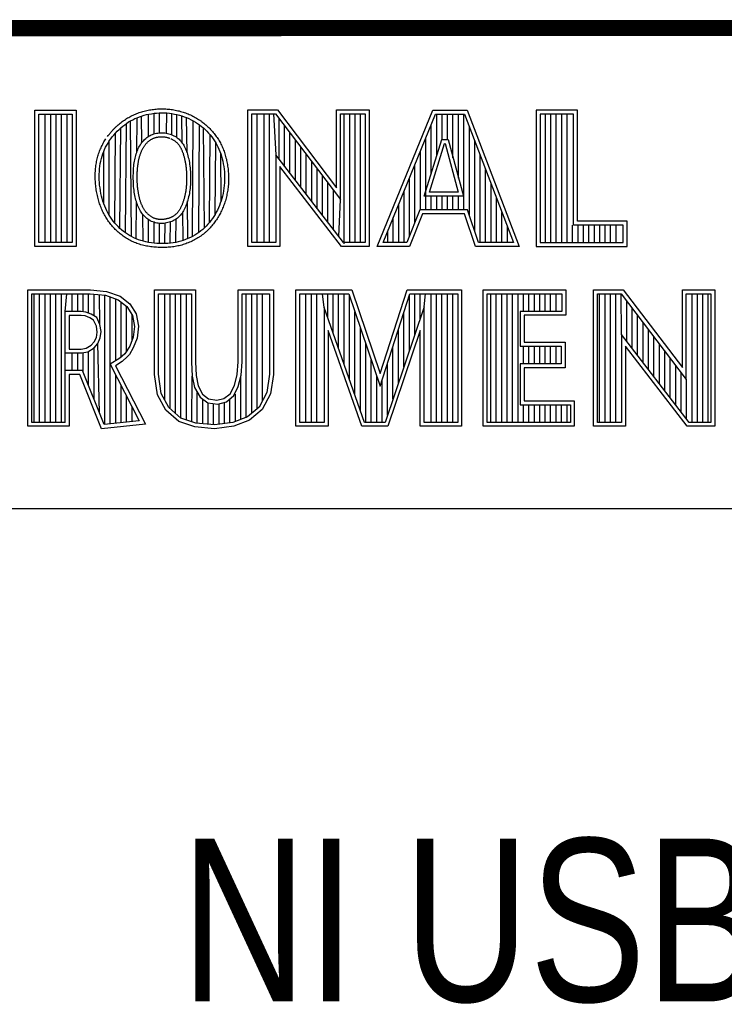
# Model space of a CAD drawing. Header units: inches. Extents: x 0 to 22, y 0 to 17.
# Tile 6 of 9: x 17.587 to 18.452, y 1.761 to 2.97. Entities that reach past the tile are written whole.
import ezdxf

# ---------------------------------------------------------------- set-up
doc = ezdxf.new("R2010")
doc.units = ezdxf.units.IN
doc.header["$LTSCALE"] = 1.21
doc.header["$MEASUREMENT"] = 0
doc.layers.get('0').update_dxf_attribs({"linetype": 'CONTINUOUS'})
doc.styles.get("Standard").update_dxf_attribs({"font": 'txt', "width": 0.8})

msp = doc.modelspace()

# ---------------------------------------------------------------- linework, layer by layer
at = {"color": 2, "linetype": 'CONTINUOUS'}
for p, q in [((16.3737, 2.9596), (21.5037, 2.9596)), ((16.375, 2.96), (21.5, 2.96)), ((17.6059, 2.8591), (17.6565, 2.8591)), ((17.6059, 2.6915), (17.6059, 2.8591)), ((17.6108, 2.8542), (17.6516, 2.8542)), ((17.6108, 2.6964), (17.6108, 2.8542)), ((17.6187, 2.6964), (17.6187, 2.8542)), ((17.6254, 2.6964), (17.6254, 2.8542)), ((17.632, 2.6964), (17.632, 2.8542)), ((17.6387, 2.6964), (17.6387, 2.8542)), ((17.6454, 2.6964), (17.6454, 2.8542)), ((17.6516, 2.8542), (17.6516, 2.6964)), ((17.6565, 2.8591), (17.6565, 2.6915)), ((17.7399, 2.8526), (17.7429, 2.8534)), ((17.7429, 2.8534), (17.7459, 2.8541)), ((17.7455, 2.8267), (17.7455, 2.854)), ((17.7459, 2.8541), (17.749, 2.8546)), ((17.749, 2.8546), (17.7522, 2.8551)), ((17.7522, 2.8551), (17.7553, 2.8554)), ((17.7522, 2.8298), (17.7522, 2.8551)), ((17.7553, 2.8554), (17.7585, 2.8556)), ((17.7585, 2.8556), (17.7616, 2.8557)), ((17.7589, 2.8311), (17.7589, 2.8556)), ((17.7616, 2.8557), (17.7648, 2.8556)), ((17.7648, 2.8556), (17.768, 2.8555)), ((17.7676, 2.8306), (17.768, 2.8555)), ((17.768, 2.8555), (17.7711, 2.8552)), ((17.7711, 2.8552), (17.7742, 2.8548)), ((17.7739, 2.8287), (17.7742, 2.8548)), ((17.7742, 2.8548), (17.7773, 2.8542)), ((17.7773, 2.8542), (17.7804, 2.8536)), ((17.7801, 2.8254), (17.7804, 2.8536)), ((17.7804, 2.8536), (17.7834, 2.8528)), ((17.8673, 2.8592), (17.9039, 2.8592)), ((17.8673, 2.6915), (17.8673, 2.8592)), ((17.8721, 2.8543), (17.9015, 2.8543)), ((17.8721, 2.6963), (17.8721, 2.8543)), ((17.879, 2.6963), (17.879, 2.8543)), ((17.8874, 2.6963), (17.8874, 2.8543)), ((17.8941, 2.6963), (17.8941, 2.8543)), ((17.8991, 2.8543), (17.9019, 2.8042)), ((17.9015, 2.8543), (17.9813, 2.7492)), ((17.9039, 2.8592), (17.9764, 2.7636)), ((17.9764, 2.8592), (18.0162, 2.8592)), ((17.9764, 2.7636), (17.9764, 2.8592)), ((17.9813, 2.8543), (18.0114, 2.8543)), ((17.9813, 2.7492), (17.9813, 2.8543)), ((17.9858, 2.695), (17.9858, 2.8543)), ((17.9925, 2.6963), (17.9925, 2.8543)), ((17.9992, 2.6963), (17.9992, 2.8543)), ((18.0059, 2.6963), (18.0059, 2.8543)), ((18.0114, 2.8543), (18.0114, 2.6963)), ((18.0162, 2.8592), (18.0162, 2.6915)), ((18.0262, 2.6915), (18.0946, 2.8591)), ((18.0334, 2.6964), (18.0979, 2.8542)), ((18.0946, 2.8591), (18.1369, 2.8591)), ((18.0979, 2.8542), (18.1336, 2.8542)), ((18.0993, 2.803), (18.0993, 2.8542)), ((18.106, 2.8228), (18.106, 2.8542)), ((18.1127, 2.8228), (18.1127, 2.8542)), ((18.1193, 2.8002), (18.1193, 2.8542)), ((18.126, 2.7756), (18.126, 2.8542)), ((18.1327, 2.7364), (18.1327, 2.8542)), ((18.1336, 2.8542), (18.1935, 2.6964)), ((18.1369, 2.8591), (18.2005, 2.6915)), ((18.272, 2.8591), (18.2214, 2.8591)), ((18.2214, 2.8591), (18.2214, 2.6915)), ((18.2671, 2.8542), (18.2262, 2.8542)), ((18.2262, 2.8542), (18.2262, 2.6964)), ((18.2328, 2.6964), (18.2328, 2.8542)), ((18.2395, 2.6964), (18.2395, 2.8542)), ((18.2462, 2.6964), (18.2462, 2.8542)), ((18.2529, 2.6964), (18.2529, 2.8542)), ((18.2595, 2.6964), (18.2595, 2.8542)), ((18.2671, 2.7179), (18.2671, 2.8542)), ((18.272, 2.7227), (18.272, 2.8591)), ((17.7138, 2.8392), (17.7162, 2.841)), ((17.7162, 2.841), (17.7186, 2.8427)), ((17.717, 2.7082), (17.7186, 2.8427)), ((17.7186, 2.8427), (17.721, 2.8444)), ((17.721, 2.8444), (17.7235, 2.8459)), ((17.7235, 2.8459), (17.7261, 2.8472)), ((17.7246, 2.7036), (17.7235, 2.8459)), ((17.7261, 2.8472), (17.7287, 2.8485)), ((17.7287, 2.8485), (17.7314, 2.8497)), ((17.731, 2.807), (17.7314, 2.8497)), ((17.7314, 2.8497), (17.7342, 2.8508)), ((17.7342, 2.8508), (17.737, 2.8517)), ((17.737, 2.8517), (17.7399, 2.8526)), ((17.7374, 2.8193), (17.737, 2.8517)), ((17.7834, 2.8528), (17.7864, 2.8519)), ((17.7864, 2.8519), (17.7893, 2.8509)), ((17.7867, 2.8189), (17.7864, 2.8519)), ((17.7893, 2.8509), (17.7922, 2.8498)), ((17.7922, 2.8498), (17.795, 2.8486)), ((17.7927, 2.8065), (17.7922, 2.8498)), ((17.795, 2.8486), (17.7977, 2.8472)), ((17.7977, 2.8472), (17.8004, 2.8458)), ((17.7995, 2.7039), (17.8004, 2.8458)), ((17.8004, 2.8458), (17.8031, 2.8443)), ((17.8031, 2.8443), (17.8056, 2.8426)), ((17.8056, 2.8426), (17.8081, 2.8409)), ((17.9057, 2.7992), (17.9057, 2.8487)), ((18.0926, 2.7814), (18.0926, 2.8414)), ((17.7028, 2.8284), (17.7048, 2.8307)), ((17.704, 2.7203), (17.7048, 2.8307)), ((17.7048, 2.8307), (17.707, 2.833)), ((17.707, 2.833), (17.7092, 2.8351)), ((17.7092, 2.8351), (17.7114, 2.8372)), ((17.7102, 2.7138), (17.7114, 2.8372)), ((17.7114, 2.8372), (17.7138, 2.8392)), ((17.7488, 2.8285), (17.7503, 2.8291)), ((17.7503, 2.8291), (17.7519, 2.8297)), ((17.7519, 2.8297), (17.7535, 2.8301)), ((17.7535, 2.8301), (17.7551, 2.8305)), ((17.7551, 2.8305), (17.7567, 2.8308)), ((17.7567, 2.8308), (17.7584, 2.8311)), ((17.7584, 2.8311), (17.7601, 2.8312)), ((17.7601, 2.8312), (17.7618, 2.8312)), ((17.7618, 2.8312), (17.7636, 2.8311)), ((17.7636, 2.8311), (17.7653, 2.831)), ((17.7653, 2.831), (17.767, 2.8307)), ((17.767, 2.8307), (17.7686, 2.8304)), ((17.7686, 2.8304), (17.7703, 2.83)), ((17.7703, 2.83), (17.7719, 2.8295)), ((17.7719, 2.8295), (17.7734, 2.8289)), ((17.7734, 2.8289), (17.775, 2.8283)), ((17.8074, 2.7088), (17.8081, 2.8409)), ((17.8081, 2.8409), (17.8105, 2.839)), ((17.8105, 2.839), (17.8128, 2.8371)), ((17.8128, 2.8371), (17.815, 2.8351)), ((17.8143, 2.7145), (17.8128, 2.8371)), ((17.815, 2.8351), (17.8171, 2.833)), ((17.8171, 2.833), (17.8192, 2.8308)), ((17.8192, 2.8308), (17.8211, 2.8285)), ((17.9124, 2.7905), (17.9124, 2.8399)), ((17.9191, 2.7818), (17.9191, 2.8311)), ((18.1394, 2.7295), (18.1394, 2.8389)), ((17.6942, 2.8161), (17.6957, 2.8186)), ((17.6957, 2.8186), (17.6973, 2.8211)), ((17.6971, 2.7301), (17.6973, 2.8211)), ((17.6973, 2.8211), (17.699, 2.8236)), ((17.699, 2.8236), (17.7008, 2.826)), ((17.7008, 2.826), (17.7028, 2.8284)), ((17.7354, 2.8164), (17.7364, 2.8178)), ((17.7364, 2.8178), (17.7374, 2.8192)), ((17.7374, 2.8192), (17.7384, 2.8206)), ((17.7384, 2.8206), (17.7395, 2.8218)), ((17.7395, 2.8218), (17.7407, 2.823)), ((17.7407, 2.823), (17.742, 2.8241)), ((17.742, 2.8241), (17.7432, 2.8252)), ((17.7432, 2.8252), (17.7446, 2.8261)), ((17.7446, 2.8261), (17.746, 2.827)), ((17.746, 2.827), (17.7474, 2.8278)), ((17.7474, 2.8278), (17.7488, 2.8285)), ((17.775, 2.8283), (17.7764, 2.8276)), ((17.7764, 2.8276), (17.7778, 2.8268)), ((17.7778, 2.8268), (17.7792, 2.826)), ((17.7792, 2.826), (17.7805, 2.8251)), ((17.7805, 2.8251), (17.7817, 2.8242)), ((17.7817, 2.8242), (17.7829, 2.8232)), ((17.7829, 2.8232), (17.784, 2.8221)), ((17.784, 2.8221), (17.785, 2.821)), ((17.785, 2.821), (17.786, 2.8198)), ((17.786, 2.8198), (17.7869, 2.8186)), ((17.7869, 2.8186), (17.7878, 2.8173)), ((17.7878, 2.8173), (17.7886, 2.816)), ((17.8203, 2.721), (17.8211, 2.8285)), ((17.8211, 2.8285), (17.823, 2.8262)), ((17.823, 2.8262), (17.8247, 2.8238)), ((17.8247, 2.8238), (17.8264, 2.8214)), ((17.8264, 2.8214), (17.8279, 2.8189)), ((17.8271, 2.7309), (17.8279, 2.8189)), ((17.8279, 2.8189), (17.8294, 2.8163)), ((17.9258, 2.7731), (17.9258, 2.8223)), ((18.084, 2.7533), (18.1054, 2.8228)), ((18.086, 2.7364), (18.086, 2.825)), ((18.0905, 2.7581), (18.109, 2.8179)), ((18.1054, 2.8228), (18.1132, 2.8228)), ((18.109, 2.8179), (18.1095, 2.8179)), ((18.1095, 2.8179), (18.1258, 2.7581)), ((18.1132, 2.8228), (18.1321, 2.7533)), ((18.146, 2.7096), (18.146, 2.8213)), ((17.6884, 2.8024), (17.6893, 2.8053)), ((17.6893, 2.8053), (17.6904, 2.8081)), ((17.6904, 2.8081), (17.6915, 2.8108)), ((17.6905, 2.7441), (17.6904, 2.8081)), ((17.6915, 2.8108), (17.6928, 2.8135)), ((17.6928, 2.8135), (17.6942, 2.8161)), ((17.7299, 2.8034), (17.7304, 2.8051)), ((17.7304, 2.8051), (17.7309, 2.8068)), ((17.7309, 2.8068), (17.7316, 2.8085)), ((17.7316, 2.8085), (17.7322, 2.8101)), ((17.7322, 2.8101), (17.7329, 2.8117)), ((17.7329, 2.8117), (17.7337, 2.8133)), ((17.7337, 2.8133), (17.7345, 2.8149)), ((17.7345, 2.8149), (17.7354, 2.8164)), ((17.7886, 2.816), (17.7894, 2.8146)), ((17.7894, 2.8146), (17.7901, 2.8132)), ((17.7901, 2.8132), (17.7908, 2.8116)), ((17.7908, 2.8116), (17.7914, 2.8101)), ((17.7914, 2.8101), (17.7921, 2.8084)), ((17.7921, 2.8084), (17.7927, 2.8067)), ((17.7927, 2.8067), (17.7932, 2.8048)), ((17.7932, 2.8048), (17.7938, 2.8029)), ((17.8294, 2.8163), (17.8307, 2.8137)), ((17.8307, 2.8137), (17.8319, 2.811)), ((17.8319, 2.811), (17.8331, 2.8082)), ((17.8331, 2.8082), (17.8341, 2.8053)), ((17.8341, 2.8053), (17.835, 2.8024)), ((17.8347, 2.7475), (17.8341, 2.8053)), ((17.9324, 2.7645), (17.9324, 2.8135)), ((17.9391, 2.7558), (17.9391, 2.8047)), ((18.0793, 2.7364), (18.0793, 2.8087)), ((17.6857, 2.7901), (17.6862, 2.7933)), ((17.6862, 2.7933), (17.6868, 2.7964)), ((17.6868, 2.7964), (17.6876, 2.7995)), ((17.6876, 2.7995), (17.6884, 2.8024)), ((17.7276, 2.7921), (17.7279, 2.7941)), ((17.7279, 2.7941), (17.7282, 2.7961)), ((17.7282, 2.7961), (17.7286, 2.798)), ((17.7286, 2.798), (17.729, 2.7998)), ((17.729, 2.7998), (17.7294, 2.8016)), ((17.7294, 2.8016), (17.7299, 2.8034)), ((17.7938, 2.8029), (17.7943, 2.801)), ((17.7943, 2.801), (17.7948, 2.799)), ((17.7948, 2.799), (17.7952, 2.7969)), ((17.7952, 2.7969), (17.7956, 2.7947)), ((17.7956, 2.7947), (17.7959, 2.7925)), ((17.835, 2.8024), (17.8359, 2.7993)), ((17.8359, 2.7993), (17.8366, 2.7961)), ((17.8366, 2.7961), (17.8373, 2.7929)), ((17.8373, 2.7929), (17.8378, 2.7896)), ((17.9848, 2.6963), (17.9019, 2.8042)), ((17.9019, 2.8042), (17.9019, 2.6963)), ((17.9458, 2.7471), (17.9458, 2.7959)), ((18.1527, 2.6964), (18.1527, 2.8038)), ((17.6849, 2.7803), (17.6851, 2.7836)), ((17.6851, 2.7836), (17.6853, 2.7869)), ((17.6853, 2.7869), (17.6857, 2.7901)), ((17.7267, 2.7789), (17.7268, 2.7812)), ((17.7268, 2.7812), (17.7269, 2.7835)), ((17.7269, 2.7835), (17.727, 2.7857)), ((17.727, 2.7857), (17.7272, 2.7879)), ((17.7272, 2.7879), (17.7274, 2.79)), ((17.7274, 2.79), (17.7276, 2.7921)), ((17.7959, 2.7925), (17.7962, 2.7903)), ((17.7962, 2.7903), (17.7964, 2.7881)), ((17.7964, 2.7881), (17.7966, 2.7858)), ((17.7966, 2.7858), (17.7968, 2.7835)), ((17.7968, 2.7835), (17.7969, 2.7812)), ((17.7969, 2.7812), (17.797, 2.7789)), ((17.8378, 2.7896), (17.8382, 2.7863)), ((17.8382, 2.7863), (17.8386, 2.783)), ((17.8386, 2.783), (17.8388, 2.7796)), ((17.9824, 2.6915), (17.9067, 2.7899)), ((17.9067, 2.7899), (17.9067, 2.6915)), ((17.9525, 2.7384), (17.9525, 2.7871)), ((18.0726, 2.7214), (18.0726, 2.7924)), ((18.1594, 2.6964), (18.1594, 2.7862)), ((17.6849, 2.7769), (17.6849, 2.7803)), ((17.6849, 2.7735), (17.6849, 2.7769)), ((17.6851, 2.7701), (17.6849, 2.7735)), ((17.6854, 2.7668), (17.6851, 2.7701)), ((17.7267, 2.7766), (17.7267, 2.7789)), ((17.7267, 2.7743), (17.7267, 2.7766)), ((17.7268, 2.772), (17.7267, 2.7743)), ((17.7269, 2.7696), (17.7268, 2.772)), ((17.727, 2.7673), (17.7269, 2.7696)), ((17.7969, 2.7697), (17.7968, 2.7674)), ((17.797, 2.7719), (17.7969, 2.7697)), ((17.797, 2.7789), (17.797, 2.7765)), ((17.797, 2.7765), (17.797, 2.7742)), ((17.797, 2.7742), (17.797, 2.7719)), ((17.8387, 2.7696), (17.8385, 2.7663)), ((17.8388, 2.7729), (17.8387, 2.7696)), ((17.8388, 2.7796), (17.8389, 2.7762)), ((17.8389, 2.7762), (17.8388, 2.7729)), ((17.9591, 2.7297), (17.9591, 2.7783)), ((17.9658, 2.7211), (17.9658, 2.7695)), ((18.0659, 2.7048), (18.0659, 2.776)), ((18.1661, 2.6964), (18.1661, 2.7686)), ((17.6859, 2.7634), (17.6854, 2.7668)), ((17.6864, 2.76), (17.6859, 2.7634)), ((17.687, 2.7567), (17.6864, 2.76)), ((17.6878, 2.7535), (17.687, 2.7567)), ((17.7272, 2.765), (17.727, 2.7673)), ((17.7274, 2.7628), (17.7272, 2.765)), ((17.7277, 2.7606), (17.7274, 2.7628)), ((17.728, 2.7584), (17.7277, 2.7606)), ((17.7283, 2.7563), (17.728, 2.7584)), ((17.7956, 2.7565), (17.7952, 2.7545)), ((17.7959, 2.7586), (17.7956, 2.7565)), ((17.7962, 2.7608), (17.7959, 2.7586)), ((17.7965, 2.7629), (17.7962, 2.7608)), ((17.7967, 2.7652), (17.7965, 2.7629)), ((17.7968, 2.7674), (17.7967, 2.7652)), ((17.837, 2.7566), (17.8364, 2.7535)), ((17.8376, 2.7598), (17.837, 2.7566)), ((17.8381, 2.763), (17.8376, 2.7598)), ((17.8385, 2.7663), (17.8381, 2.763)), ((17.9725, 2.7124), (17.9725, 2.7607)), ((18.0593, 2.6964), (18.0593, 2.7597)), ((18.1258, 2.7581), (18.0905, 2.7581)), ((17.6886, 2.7503), (17.6878, 2.7535)), ((17.6895, 2.7471), (17.6886, 2.7503)), ((17.6905, 2.7441), (17.6895, 2.7471)), ((17.7287, 2.7543), (17.7283, 2.7563)), ((17.7291, 2.7523), (17.7287, 2.7543)), ((17.7295, 2.7503), (17.7291, 2.7523)), ((17.73, 2.7485), (17.7295, 2.7503)), ((17.7306, 2.7466), (17.73, 2.7485)), ((17.7301, 2.701), (17.7305, 2.7469)), ((17.7311, 2.7449), (17.7306, 2.7466)), ((17.7318, 2.7431), (17.7311, 2.7449)), ((17.7926, 2.7451), (17.792, 2.7434)), ((17.7932, 2.7469), (17.7926, 2.7451)), ((17.7938, 2.7487), (17.7932, 2.7469)), ((17.7939, 2.7012), (17.7934, 2.7475)), ((17.7943, 2.7506), (17.7938, 2.7487)), ((17.7947, 2.7525), (17.7943, 2.7506)), ((17.7952, 2.7545), (17.7947, 2.7525)), ((17.8336, 2.7446), (17.8325, 2.7417)), ((17.8347, 2.7475), (17.8336, 2.7446)), ((17.8356, 2.7505), (17.8347, 2.7475)), ((17.8364, 2.7535), (17.8356, 2.7505)), ((17.9792, 2.7037), (17.9813, 2.7492)), ((18.1321, 2.7533), (18.084, 2.7533)), ((18.0926, 2.7364), (18.0926, 2.7533)), ((18.0993, 2.7364), (18.0993, 2.7533)), ((18.106, 2.7364), (18.106, 2.7533)), ((18.1127, 2.7364), (18.1127, 2.7533)), ((18.1193, 2.7364), (18.1193, 2.7533)), ((18.126, 2.7364), (18.126, 2.7533)), ((18.1727, 2.6964), (18.1727, 2.751)), ((17.6917, 2.7411), (17.6905, 2.7441)), ((17.6929, 2.7383), (17.6917, 2.7411)), ((17.6942, 2.7355), (17.6929, 2.7383)), ((17.6956, 2.7327), (17.6942, 2.7355)), ((17.6971, 2.7301), (17.6956, 2.7327)), ((17.7324, 2.7414), (17.7318, 2.7431)), ((17.7331, 2.7398), (17.7324, 2.7414)), ((17.7339, 2.7382), (17.7331, 2.7398)), ((17.7347, 2.7366), (17.7339, 2.7382)), ((17.7355, 2.7351), (17.7347, 2.7366)), ((17.7365, 2.7337), (17.7355, 2.7351)), ((17.7374, 2.7323), (17.7365, 2.7337)), ((17.7385, 2.7309), (17.7374, 2.7323)), ((17.7867, 2.7326), (17.7857, 2.7312)), ((17.7876, 2.734), (17.7867, 2.7326)), ((17.7884, 2.7354), (17.7876, 2.734)), ((17.788, 2.6989), (17.7876, 2.734)), ((17.7892, 2.7369), (17.7884, 2.7354)), ((17.79, 2.7385), (17.7892, 2.7369)), ((17.7907, 2.7401), (17.79, 2.7385)), ((17.7914, 2.7417), (17.7907, 2.7401)), ((17.792, 2.7434), (17.7914, 2.7417)), ((17.8286, 2.7335), (17.8271, 2.7309)), ((17.83, 2.7362), (17.8286, 2.7335)), ((17.8313, 2.7389), (17.83, 2.7362)), ((17.8325, 2.7417), (17.8313, 2.7389)), ((18.0526, 2.6964), (18.0526, 2.7434)), ((18.0786, 2.7364), (18.0625, 2.6964)), ((18.137, 2.7364), (18.0786, 2.7364)), ((18.1505, 2.6964), (18.137, 2.7364)), ((18.1794, 2.6964), (18.1794, 2.7334)), ((17.6987, 2.7275), (17.6971, 2.7301)), ((17.7003, 2.725), (17.6987, 2.7275)), ((17.7021, 2.7226), (17.7003, 2.725)), ((17.704, 2.7203), (17.7021, 2.7226)), ((17.706, 2.7181), (17.704, 2.7203)), ((17.7388, 2.698), (17.7384, 2.7309)), ((17.7396, 2.7296), (17.7385, 2.7309)), ((17.7408, 2.7283), (17.7396, 2.7296)), ((17.742, 2.7272), (17.7408, 2.7283)), ((17.7433, 2.7261), (17.742, 2.7272)), ((17.7446, 2.725), (17.7433, 2.7261)), ((17.746, 2.7241), (17.7446, 2.725)), ((17.7455, 2.6966), (17.7455, 2.7244)), ((17.7475, 2.7232), (17.746, 2.7241)), ((17.749, 2.7224), (17.7475, 2.7232)), ((17.7506, 2.7217), (17.749, 2.7224)), ((17.7522, 2.7212), (17.7506, 2.7217)), ((17.7538, 2.7207), (17.7522, 2.7212)), ((17.7522, 2.6956), (17.7522, 2.7212)), ((17.7555, 2.7203), (17.7538, 2.7207)), ((17.7572, 2.72), (17.7555, 2.7203)), ((17.7658, 2.7201), (17.7641, 2.7199)), ((17.7655, 2.6952), (17.7659, 2.7201)), ((17.7675, 2.7204), (17.7658, 2.7201)), ((17.7692, 2.7208), (17.7675, 2.7204)), ((17.7709, 2.7213), (17.7692, 2.7208)), ((17.7725, 2.7218), (17.7709, 2.7213)), ((17.7722, 2.6956), (17.7725, 2.7218)), ((17.7741, 2.7224), (17.7725, 2.7218)), ((17.7756, 2.7231), (17.7741, 2.7224)), ((17.7771, 2.7238), (17.7756, 2.7231)), ((17.7785, 2.7246), (17.7771, 2.7238)), ((17.7798, 2.7255), (17.7785, 2.7246)), ((17.7789, 2.6966), (17.7792, 2.7251)), ((17.7811, 2.7265), (17.7798, 2.7255)), ((17.7824, 2.7276), (17.7811, 2.7265)), ((17.7835, 2.7287), (17.7824, 2.7276)), ((17.7846, 2.7299), (17.7835, 2.7287)), ((17.7857, 2.7312), (17.7846, 2.7299)), ((17.8203, 2.721), (17.8184, 2.7188)), ((17.8221, 2.7234), (17.8203, 2.721)), ((17.8239, 2.7258), (17.8221, 2.7234)), ((17.8255, 2.7283), (17.8239, 2.7258)), ((17.8271, 2.7309), (17.8255, 2.7283)), ((18.0459, 2.6964), (18.0459, 2.727)), ((18.0819, 2.7316), (18.0658, 2.6915)), ((18.1335, 2.7316), (18.0819, 2.7316)), ((18.147, 2.6915), (18.1335, 2.7316)), ((18.3332, 2.7227), (18.272, 2.7227)), ((18.3332, 2.6915), (18.3332, 2.7227)), ((17.708, 2.7159), (17.706, 2.7181)), ((17.7102, 2.7138), (17.708, 2.7159)), ((17.7124, 2.7119), (17.7102, 2.7138)), ((17.7147, 2.71), (17.7124, 2.7119)), ((17.717, 2.7082), (17.7147, 2.71)), ((17.7195, 2.7066), (17.717, 2.7082)), ((17.7589, 2.7198), (17.7572, 2.72)), ((17.7606, 2.7197), (17.7589, 2.7198)), ((17.7589, 2.6952), (17.7589, 2.7198)), ((17.7624, 2.7198), (17.7606, 2.7197)), ((17.7641, 2.7199), (17.7624, 2.7198)), ((17.8074, 2.7088), (17.8049, 2.707)), ((17.8098, 2.7106), (17.8074, 2.7088)), ((17.8121, 2.7125), (17.8098, 2.7106)), ((17.8143, 2.7145), (17.8121, 2.7125)), ((17.8164, 2.7166), (17.8143, 2.7145)), ((17.8184, 2.7188), (17.8164, 2.7166)), ((18.0392, 2.6964), (18.0392, 2.7107)), ((18.1861, 2.6964), (18.1861, 2.7158)), ((18.2662, 2.6964), (18.2662, 2.7179)), ((18.3284, 2.7179), (18.2671, 2.7179)), ((18.2729, 2.6964), (18.2729, 2.7179)), ((18.2796, 2.6964), (18.2796, 2.7179)), ((18.2862, 2.6964), (18.2862, 2.7179)), ((18.2929, 2.6964), (18.2929, 2.7179)), ((18.2996, 2.6964), (18.2996, 2.7179)), ((18.3063, 2.6964), (18.3063, 2.7179)), ((18.3129, 2.6964), (18.3129, 2.7179)), ((18.3196, 2.6964), (18.3196, 2.7179)), ((18.3284, 2.6964), (18.3284, 2.7179)), ((17.6516, 2.6964), (17.6108, 2.6964)), ((17.722, 2.705), (17.7195, 2.7066)), ((17.7246, 2.7036), (17.722, 2.705)), ((17.7273, 2.7022), (17.7246, 2.7036)), ((17.7301, 2.701), (17.7273, 2.7022)), ((17.733, 2.6999), (17.7301, 2.701)), ((17.736, 2.6989), (17.733, 2.6999)), ((17.7391, 2.698), (17.736, 2.6989)), ((17.7423, 2.6972), (17.7391, 2.698)), ((17.7456, 2.6966), (17.7423, 2.6972)), ((17.7489, 2.696), (17.7456, 2.6966)), ((17.7523, 2.6956), (17.7489, 2.696)), ((17.7756, 2.6961), (17.7724, 2.6956)), ((17.7788, 2.6966), (17.7756, 2.6961)), ((17.7819, 2.6972), (17.7788, 2.6966)), ((17.785, 2.698), (17.7819, 2.6972)), ((17.788, 2.6989), (17.785, 2.698)), ((17.791, 2.7), (17.788, 2.6989)), ((17.7939, 2.7012), (17.791, 2.7)), ((17.7968, 2.7025), (17.7939, 2.7012)), ((17.7995, 2.7039), (17.7968, 2.7025)), ((17.8023, 2.7054), (17.7995, 2.7039)), ((17.8049, 2.707), (17.8023, 2.7054)), ((17.9019, 2.6963), (17.8721, 2.6963)), ((18.0114, 2.6963), (17.9848, 2.6963)), ((18.0625, 2.6964), (18.0334, 2.6964)), ((18.1935, 2.6964), (18.1505, 2.6964)), ((18.2262, 2.6964), (18.3284, 2.6964)), ((17.6565, 2.6915), (17.6059, 2.6915)), ((17.7557, 2.6953), (17.7523, 2.6956)), ((17.7591, 2.6952), (17.7557, 2.6953)), ((17.7625, 2.6951), (17.7591, 2.6952)), ((17.7659, 2.6952), (17.7625, 2.6951)), ((17.7692, 2.6953), (17.7659, 2.6952)), ((17.7724, 2.6956), (17.7692, 2.6953)), ((17.9067, 2.6915), (17.8673, 2.6915)), ((18.0162, 2.6915), (17.9824, 2.6915)), ((18.0658, 2.6915), (18.0262, 2.6915)), ((18.2005, 2.6915), (18.147, 2.6915)), ((18.2214, 2.6915), (18.3332, 2.6915)), ((17.5973, 2.6384), (17.674, 2.6384)), ((17.5973, 2.4708), (17.5973, 2.6384)), ((17.674, 2.6384), (17.6938, 2.6364)), ((17.6938, 2.6364), (17.7106, 2.6305)), ((17.7527, 2.6384), (17.8033, 2.6384)), ((17.7527, 2.5345), (17.7527, 2.6384)), ((17.8033, 2.6384), (17.8033, 2.5499)), ((17.8557, 2.6384), (17.899, 2.6384)), ((17.8557, 2.5499), (17.8557, 2.6384)), ((17.899, 2.6384), (17.899, 2.5345)), ((17.9264, 2.6384), (17.9949, 2.6384)), ((17.9264, 2.4708), (17.9264, 2.6384)), ((17.9949, 2.6384), (18.0298, 2.5355)), ((18.0298, 2.5355), (18.0629, 2.6384)), ((18.0629, 2.6384), (18.1299, 2.6384)), ((18.1299, 2.6384), (18.1299, 2.4708)), ((18.1564, 2.6384), (18.2578, 2.6384)), ((18.1564, 2.4708), (18.1564, 2.6384)), ((18.2578, 2.6384), (18.2578, 2.6071)), ((18.2918, 2.6385), (18.3284, 2.6385)), ((18.2918, 2.4708), (18.2918, 2.6385)), ((18.3284, 2.6385), (18.401, 2.5429)), ((18.401, 2.6385), (18.4408, 2.6385)), ((18.401, 2.5429), (18.401, 2.6385)), ((18.4408, 2.6385), (18.4408, 2.4708)), ((17.6021, 2.6335), (17.6737, 2.6335)), ((17.6021, 2.4756), (17.6021, 2.6335)), ((17.6051, 2.4756), (17.6051, 2.6335)), ((17.6117, 2.4756), (17.6117, 2.6335)), ((17.6184, 2.4756), (17.6184, 2.6335)), ((17.6251, 2.4756), (17.6251, 2.6335)), ((17.6318, 2.4756), (17.6318, 2.6335)), ((17.6384, 2.4756), (17.6384, 2.6335)), ((17.643, 2.6118), (17.6451, 2.6335)), ((17.6518, 2.6118), (17.6518, 2.6335)), ((17.6585, 2.6118), (17.6585, 2.6335)), ((17.6651, 2.6115), (17.6651, 2.6335)), ((17.6718, 2.6098), (17.6718, 2.6335)), ((17.6737, 2.6335), (17.6928, 2.6316)), ((17.6785, 2.6065), (17.6785, 2.633)), ((17.6858, 2.5956), (17.6852, 2.6324)), ((17.6918, 2.4729), (17.6918, 2.6317)), ((17.6928, 2.6316), (17.7082, 2.6262)), ((17.6985, 2.4736), (17.6985, 2.6296)), ((17.7052, 2.5512), (17.7052, 2.6273)), ((17.7082, 2.6262), (17.7187, 2.6179)), ((17.7106, 2.6305), (17.7224, 2.6212)), ((17.7575, 2.6335), (17.7984, 2.6335)), ((17.7575, 2.5349), (17.7575, 2.6335)), ((17.7653, 2.5033), (17.7653, 2.6335)), ((17.7719, 2.4924), (17.7719, 2.6335)), ((17.7786, 2.4866), (17.7786, 2.6335)), ((17.7853, 2.4808), (17.7853, 2.6335)), ((17.792, 2.4787), (17.792, 2.6335)), ((17.7984, 2.6335), (17.7984, 2.5497)), ((17.8606, 2.6335), (17.8941, 2.6335)), ((17.8606, 2.5499), (17.8606, 2.6335)), ((17.8654, 2.4812), (17.8654, 2.6335)), ((17.8721, 2.4868), (17.8721, 2.6335)), ((17.8788, 2.4924), (17.8788, 2.6335)), ((17.8854, 2.5024), (17.8854, 2.6335)), ((17.8941, 2.6335), (17.8941, 2.5349)), ((17.9313, 2.6335), (17.9914, 2.6335)), ((17.9313, 2.4756), (17.9313, 2.6335)), ((17.9388, 2.4756), (17.9388, 2.6335)), ((17.9455, 2.4756), (17.9455, 2.6335)), ((17.9522, 2.4756), (17.9522, 2.6335)), ((17.9613, 2.6167), (17.9589, 2.6335)), ((17.9655, 2.6046), (17.9655, 2.6335)), ((17.9722, 2.5856), (17.9722, 2.6335)), ((17.9789, 2.5666), (17.9789, 2.6335)), ((17.9856, 2.5475), (17.9856, 2.6335)), ((17.9914, 2.6335), (18.03, 2.52)), ((17.9922, 2.5285), (17.9922, 2.6311)), ((18.03, 2.52), (18.0664, 2.6335)), ((18.0657, 2.5634), (18.0657, 2.6311)), ((18.0664, 2.6335), (18.1251, 2.6335)), ((18.0723, 2.5831), (18.0723, 2.6335)), ((18.079, 2.6028), (18.079, 2.6335)), ((18.084, 2.6176), (18.0857, 2.6335)), ((18.0924, 2.4756), (18.0924, 2.6335)), ((18.099, 2.4756), (18.099, 2.6335)), ((18.1057, 2.4756), (18.1057, 2.6335)), ((18.1124, 2.4756), (18.1124, 2.6335)), ((18.1191, 2.4756), (18.1191, 2.6335)), ((18.1251, 2.6335), (18.1251, 2.4756)), ((18.1612, 2.6335), (18.253, 2.6335)), ((18.1612, 2.4756), (18.1612, 2.6335)), ((18.1658, 2.4756), (18.1658, 2.6335)), ((18.1725, 2.4756), (18.1725, 2.6335)), ((18.1791, 2.4756), (18.1791, 2.6335)), ((18.1858, 2.4756), (18.1858, 2.6335)), ((18.1925, 2.4756), (18.1925, 2.6335)), ((18.1992, 2.4756), (18.1992, 2.6335)), ((18.2058, 2.6119), (18.2058, 2.6335)), ((18.2125, 2.6119), (18.2125, 2.6335)), ((18.2192, 2.6119), (18.2192, 2.6335)), ((18.2259, 2.6119), (18.2259, 2.6335)), ((18.2325, 2.6119), (18.2325, 2.6335)), ((18.2392, 2.6119), (18.2392, 2.6335)), ((18.2459, 2.6119), (18.2459, 2.6335)), ((18.253, 2.6335), (18.253, 2.6119)), ((18.2967, 2.6336), (18.326, 2.6336)), ((18.2967, 2.4756), (18.2967, 2.6336)), ((18.2993, 2.4756), (18.2993, 2.6336)), ((18.306, 2.4756), (18.306, 2.6336)), ((18.3127, 2.4756), (18.3127, 2.6336)), ((18.3193, 2.4756), (18.3193, 2.6336)), ((18.326, 2.6336), (18.4058, 2.5284)), ((18.3264, 2.5834), (18.326, 2.6336)), ((18.3327, 2.5753), (18.3327, 2.6248)), ((18.4058, 2.6336), (18.4359, 2.6336)), ((18.4058, 2.5284), (18.4058, 2.6336)), ((18.4128, 2.4756), (18.4128, 2.6336)), ((18.4195, 2.4756), (18.4195, 2.6336)), ((18.4261, 2.4756), (18.4261, 2.6336)), ((18.4328, 2.4756), (18.4328, 2.6336)), ((18.4359, 2.6336), (18.4359, 2.4756)), ((17.6628, 2.6118), (17.643, 2.6118)), ((17.643, 2.4756), (17.643, 2.6118)), ((17.6684, 2.6111), (17.6628, 2.6118)), ((17.7119, 2.5554), (17.7119, 2.6233)), ((17.7185, 2.5619), (17.7185, 2.618)), ((17.7187, 2.6179), (17.7256, 2.607)), ((17.7224, 2.6212), (17.7302, 2.6088)), ((18.0108, 2.4756), (17.9613, 2.6167)), ((17.9613, 2.6167), (17.9613, 2.4756)), ((17.9989, 2.5095), (17.9989, 2.6115)), ((18.084, 2.6176), (18.0359, 2.4756)), ((18.084, 2.4756), (18.084, 2.6176)), ((18.253, 2.6119), (18.2018, 2.6119)), ((18.2018, 2.6119), (18.2018, 2.5692)), ((18.3394, 2.5667), (18.3394, 2.6161)), ((17.6628, 2.6069), (17.6479, 2.6069)), ((17.6479, 2.6069), (17.6479, 2.5656)), ((17.6678, 2.6063), (17.6628, 2.6069)), ((17.6733, 2.6041), (17.6678, 2.6063)), ((17.6751, 2.6086), (17.6684, 2.6111)), ((17.678, 2.601), (17.6733, 2.6041)), ((17.6818, 2.6043), (17.6751, 2.6086)), ((17.6814, 2.5936), (17.678, 2.601)), ((17.6858, 2.5956), (17.6818, 2.6043)), ((17.7252, 2.5765), (17.7252, 2.6075)), ((17.7256, 2.607), (17.7281, 2.5934)), ((17.7302, 2.6088), (17.733, 2.5936)), ((18.059, 2.5437), (18.059, 2.6104)), ((18.2578, 2.6071), (18.2066, 2.6071)), ((18.2066, 2.6071), (18.2066, 2.574)), ((18.346, 2.558), (18.346, 2.6073)), ((17.6823, 2.5864), (17.6814, 2.5936)), ((17.6872, 2.5871), (17.6858, 2.5956)), ((17.7281, 2.5934), (17.7266, 2.5801)), ((17.733, 2.5936), (17.7314, 2.579)), ((18.0073, 2.4708), (17.9662, 2.5882)), ((17.9662, 2.5882), (17.9662, 2.4708)), ((18.0056, 2.4904), (18.0056, 2.5918)), ((18.0792, 2.5882), (18.0394, 2.4708)), ((18.0523, 2.524), (18.0523, 2.5896)), ((18.0792, 2.4708), (18.0792, 2.5882)), ((18.3527, 2.5493), (18.3527, 2.5985)), ((18.3594, 2.5406), (18.3594, 2.5897)), ((17.6789, 2.5743), (17.6814, 2.5799)), ((17.6814, 2.5799), (17.6823, 2.5864)), ((17.6834, 2.5723), (17.6862, 2.5792)), ((17.6862, 2.5792), (17.6872, 2.5871)), ((17.7266, 2.5801), (17.7224, 2.5693)), ((17.7314, 2.579), (17.7267, 2.5672)), ((18.4094, 2.4756), (18.3264, 2.5834)), ((18.3264, 2.5834), (18.3264, 2.4756)), ((18.3661, 2.5319), (18.3661, 2.5809)), ((17.6479, 2.5656), (17.6628, 2.5656)), ((17.6628, 2.5656), (17.6687, 2.5666)), ((17.6687, 2.5666), (17.6752, 2.5703)), ((17.6711, 2.5623), (17.6788, 2.567)), ((17.6752, 2.5703), (17.6789, 2.5743)), ((17.6785, 2.5038), (17.6785, 2.5667)), ((17.6788, 2.567), (17.6834, 2.5723)), ((17.6852, 2.4873), (17.6834, 2.5723)), ((17.7224, 2.5693), (17.7164, 2.5599)), ((17.7267, 2.5672), (17.7221, 2.5588)), ((18.0123, 2.4756), (18.0123, 2.5722)), ((18.0456, 2.5042), (18.0456, 2.5688)), ((18.2018, 2.5692), (18.252, 2.5692)), ((18.2058, 2.5474), (18.2058, 2.5692)), ((18.2066, 2.574), (18.2569, 2.574)), ((18.2125, 2.5474), (18.2125, 2.5692)), ((18.2192, 2.5474), (18.2192, 2.5692)), ((18.2259, 2.5474), (18.2259, 2.5692)), ((18.2325, 2.5474), (18.2325, 2.5692)), ((18.2392, 2.5474), (18.2392, 2.5692)), ((18.2459, 2.5474), (18.2459, 2.5692)), ((18.252, 2.5692), (18.252, 2.5474)), ((18.2569, 2.574), (18.2569, 2.5425)), ((18.407, 2.4708), (18.3313, 2.5692)), ((18.3313, 2.5692), (18.3313, 2.4708)), ((18.3727, 2.5233), (18.3727, 2.5721)), ((18.3794, 2.5146), (18.3794, 2.5633)), ((17.643, 2.5608), (17.6635, 2.5608)), ((17.6518, 2.5391), (17.6518, 2.5608)), ((17.6585, 2.5391), (17.6585, 2.5608)), ((17.6635, 2.5608), (17.6711, 2.5623)), ((17.6651, 2.5368), (17.6651, 2.5608)), ((17.6718, 2.5203), (17.6718, 2.5625)), ((17.7101, 2.5543), (17.6983, 2.5469)), ((17.7164, 2.5599), (17.7101, 2.5543)), ((17.7196, 2.5563), (17.7131, 2.5504)), ((17.7221, 2.5588), (17.7196, 2.5563)), ((18.0189, 2.4756), (18.0189, 2.5525)), ((18.3861, 2.5059), (18.3861, 2.5545)), ((17.6642, 2.5391), (17.643, 2.5391)), ((17.6911, 2.4728), (17.6642, 2.5391)), ((17.6983, 2.5469), (17.7341, 2.4775)), ((17.7131, 2.5504), (17.7047, 2.5451)), ((17.7047, 2.5451), (17.7417, 2.4734)), ((17.7984, 2.5497), (17.7992, 2.5322)), ((17.8033, 2.5499), (17.804, 2.5331)), ((17.8542, 2.5342), (17.8557, 2.5499)), ((17.8591, 2.5337), (17.8606, 2.5499)), ((18.039, 2.4845), (18.039, 2.548)), ((18.252, 2.5474), (18.2018, 2.5474)), ((18.2018, 2.5474), (18.2018, 2.4973)), ((18.2569, 2.5425), (18.2066, 2.5425)), ((18.2066, 2.5425), (18.2066, 2.5022)), ((18.3928, 2.4972), (18.3928, 2.5457)), ((17.6609, 2.5343), (17.6479, 2.5343)), ((17.6479, 2.5343), (17.6479, 2.4708)), ((17.6879, 2.4675), (17.6609, 2.5343)), ((17.7052, 2.4743), (17.7052, 2.5336)), ((17.7563, 2.5096), (17.7527, 2.5345)), ((17.761, 2.5112), (17.7575, 2.5349)), ((17.7986, 2.4765), (17.7992, 2.5322)), ((17.7992, 2.5322), (17.8019, 2.5183)), ((17.804, 2.5331), (17.8062, 2.5206)), ((17.8509, 2.521), (17.8542, 2.5342)), ((17.8557, 2.5198), (17.8591, 2.5337)), ((17.8587, 2.4792), (17.8587, 2.5323)), ((17.8941, 2.5349), (17.8906, 2.5123)), ((17.899, 2.5345), (17.8953, 2.5107)), ((18.0256, 2.4756), (18.0256, 2.5329)), ((18.0323, 2.4756), (18.0323, 2.5272)), ((18.3994, 2.4886), (18.3994, 2.5369)), ((18.4061, 2.4799), (18.4061, 2.5281)), ((17.7119, 2.4751), (17.7119, 2.5206)), ((17.8019, 2.5183), (17.8087, 2.5066)), ((17.8062, 2.5206), (17.8117, 2.5104)), ((17.8458, 2.5107), (17.8509, 2.521)), ((17.8502, 2.5085), (17.8557, 2.5198)), ((17.7185, 2.4758), (17.7185, 2.5077)), ((17.7666, 2.4906), (17.7563, 2.5096)), ((17.7705, 2.4937), (17.761, 2.5112)), ((17.8053, 2.4742), (17.8053, 2.5124)), ((17.8087, 2.5066), (17.8182, 2.4997)), ((17.8117, 2.5104), (17.819, 2.5045)), ((17.812, 2.474), (17.812, 2.5042)), ((17.819, 2.5045), (17.8293, 2.5027)), ((17.8293, 2.5027), (17.8381, 2.5049)), ((17.8381, 2.5049), (17.8458, 2.5107)), ((17.8411, 2.501), (17.8502, 2.5085)), ((17.8454, 2.4751), (17.8454, 2.5046)), ((17.8521, 2.4767), (17.8521, 2.5101)), ((17.8906, 2.5123), (17.8812, 2.4944)), ((17.8953, 2.5107), (17.885, 2.4913)), ((17.7252, 2.4765), (17.7252, 2.4947)), ((17.7827, 2.4766), (17.7666, 2.4906)), ((17.7852, 2.4809), (17.7705, 2.4937)), ((17.8182, 2.4997), (17.8305, 2.4979)), ((17.8187, 2.4734), (17.8187, 2.4994)), ((17.8253, 2.4726), (17.8253, 2.4987)), ((17.8305, 2.4979), (17.8411, 2.501)), ((17.832, 2.4734), (17.832, 2.4977)), ((17.8387, 2.4742), (17.8387, 2.499)), ((17.8812, 2.4944), (17.8668, 2.4823)), ((17.885, 2.4913), (17.8693, 2.4781)), ((18.2018, 2.4973), (18.2635, 2.4973)), ((18.2058, 2.4756), (18.2058, 2.4973)), ((18.2066, 2.5022), (18.2683, 2.5022)), ((18.2125, 2.4756), (18.2125, 2.4973)), ((18.2192, 2.4756), (18.2192, 2.4973)), ((18.2259, 2.4756), (18.2259, 2.4973)), ((18.2325, 2.4756), (18.2325, 2.4973)), ((18.2392, 2.4756), (18.2392, 2.4973)), ((18.2459, 2.4756), (18.2459, 2.4973)), ((18.2526, 2.4756), (18.2526, 2.4973)), ((18.2593, 2.4756), (18.2593, 2.4973)), ((18.2635, 2.4973), (18.2635, 2.4756)), ((18.2683, 2.5022), (18.2683, 2.4708)), ((17.8035, 2.4748), (17.7852, 2.4809)), ((17.8668, 2.4823), (17.849, 2.4755)), ((17.6479, 2.4708), (17.5973, 2.4708)), ((17.643, 2.4756), (17.6021, 2.4756)), ((17.7417, 2.4734), (17.6879, 2.4675)), ((17.7341, 2.4775), (17.6911, 2.4728)), ((17.8025, 2.47), (17.7827, 2.4766)), ((17.8264, 2.4678), (17.8025, 2.47)), ((17.8263, 2.4727), (17.8035, 2.4748)), ((17.849, 2.4755), (17.8263, 2.4727)), ((17.8502, 2.4708), (17.8264, 2.4678)), ((17.8693, 2.4781), (17.8502, 2.4708)), ((17.9662, 2.4708), (17.9264, 2.4708)), ((17.9613, 2.4756), (17.9313, 2.4756)), ((18.0394, 2.4708), (18.0073, 2.4708)), ((18.0359, 2.4756), (18.0108, 2.4756)), ((18.1299, 2.4708), (18.0792, 2.4708)), ((18.1251, 2.4756), (18.084, 2.4756)), ((18.2683, 2.4708), (18.1564, 2.4708)), ((18.2635, 2.4756), (18.1612, 2.4756)), ((18.3313, 2.4708), (18.2918, 2.4708)), ((18.3264, 2.4756), (18.2967, 2.4756)), ((18.4408, 2.4708), (18.407, 2.4708)), ((18.4359, 2.4756), (18.4094, 2.4756)), ((16.7288, 2.37), (21.5, 2.37))]:
    msp.add_line(p, q, dxfattribs=at)
at = {"color": 7, "linetype": 'CONTINUOUS', "const_width": 0.02}
msp.add_lwpolyline([(13.6, 2.9595), (21.5, 2.96)], dxfattribs=at)
at = {"color": 2, "linetype": 'CONTINUOUS'}
for points, knots in [([(17.6951, 2.8265), (17.6957, 2.8273), (17.697, 2.829), (17.6991, 2.8316), (17.7012, 2.834), (17.7035, 2.8364), (17.7058, 2.8387), (17.7082, 2.8409), (17.7107, 2.8429), (17.7132, 2.8449), (17.7158, 2.8468), (17.7184, 2.8485), (17.7211, 2.8501), (17.7239, 2.8516), (17.7267, 2.8529), (17.7295, 2.8542), (17.7325, 2.8554), (17.7355, 2.8564), (17.7386, 2.8573), (17.7418, 2.8581), (17.745, 2.8589), (17.7483, 2.8594), (17.7516, 2.8599), (17.7549, 2.8603), (17.7583, 2.8605), (17.7616, 2.8606), (17.765, 2.8605), (17.7683, 2.8603), (17.7716, 2.86), (17.7749, 2.8596), (17.7782, 2.859), (17.7815, 2.8583), (17.7847, 2.8575), (17.7878, 2.8566), (17.791, 2.8555), (17.794, 2.8543), (17.797, 2.853), (17.7999, 2.8516), (17.8028, 2.8501), (17.8056, 2.8484), (17.8083, 2.8467), (17.811, 2.8448), (17.8135, 2.8428), (17.816, 2.8408), (17.8183, 2.8386), (17.8206, 2.8364), (17.8228, 2.8341), (17.8249, 2.8317), (17.8268, 2.8292), (17.8287, 2.8266), (17.8305, 2.824), (17.8321, 2.8214), (17.8337, 2.8186), (17.8351, 2.8158), (17.8364, 2.8129), (17.8376, 2.8099), (17.8387, 2.8069), (17.8397, 2.8037), (17.8406, 2.8005), (17.8414, 2.7972), (17.8421, 2.7938), (17.8426, 2.7903), (17.8431, 2.7868), (17.8434, 2.7833), (17.8436, 2.7798), (17.8437, 2.7763), (17.8437, 2.7728), (17.8436, 2.7693), (17.8433, 2.7658), (17.8429, 2.7624), (17.8424, 2.759), (17.8418, 2.7557), (17.8411, 2.7524), (17.8403, 2.7492), (17.8393, 2.746), (17.8382, 2.7429), (17.837, 2.7399), (17.8357, 2.7369), (17.8344, 2.734), (17.8329, 2.7312), (17.8313, 2.7284), (17.8296, 2.7257), (17.8279, 2.723), (17.826, 2.7205), (17.8241, 2.718), (17.8221, 2.7155), (17.8199, 2.7132), (17.8177, 2.711), (17.8153, 2.7088), (17.8128, 2.7067), (17.8102, 2.7048), (17.8075, 2.7029), (17.8047, 2.7012), (17.8018, 2.6996), (17.7989, 2.6981), (17.7958, 2.6967), (17.7927, 2.6954), (17.7895, 2.6943), (17.7863, 2.6933), (17.783, 2.6925), (17.7797, 2.6918), (17.7764, 2.6912), (17.773, 2.6908), (17.7695, 2.6905), (17.766, 2.6903), (17.7625, 2.6902), (17.759, 2.6903), (17.7554, 2.6905), (17.7518, 2.6908), (17.7483, 2.6912), (17.7447, 2.6918), (17.7413, 2.6924), (17.7379, 2.6933), (17.7345, 2.6942), (17.7313, 2.6953), (17.7282, 2.6965), (17.7252, 2.6978), (17.7223, 2.6992), (17.7195, 2.7008), (17.7168, 2.7025), (17.7142, 2.7043), (17.7117, 2.7062), (17.7092, 2.7082), (17.7069, 2.7103), (17.7046, 2.7125), (17.7024, 2.7148), (17.7003, 2.7172), (17.6983, 2.7197), (17.6964, 2.7222), (17.6946, 2.7249), (17.6929, 2.7276), (17.6913, 2.7304), (17.6898, 2.7333), (17.6884, 2.7363), (17.6871, 2.7393), (17.6859, 2.7425), (17.6849, 2.7457), (17.6839, 2.749), (17.683, 2.7523), (17.6822, 2.7557), (17.6816, 2.7592), (17.681, 2.7627), (17.6806, 2.7662), (17.6803, 2.7698), (17.6801, 2.7733), (17.68, 2.7769), (17.68, 2.7804), (17.6802, 2.7839), (17.6805, 2.7874), (17.6809, 2.7908), (17.6814, 2.7941), (17.6821, 2.7974), (17.6828, 2.8007), (17.6837, 2.8038), (17.6847, 2.8069), (17.6858, 2.8099), (17.6871, 2.8128), (17.6884, 2.8157), (17.6899, 2.8185), (17.6915, 2.8212), (17.6926, 2.823), (17.6932, 2.8238)], [0, 0, 0, 0, 0.006131, 0.012311, 0.018522, 0.024745, 0.030965, 0.03716, 0.043317, 0.049414, 0.055442, 0.061419, 0.067359, 0.073285, 0.079217, 0.085174, 0.091176, 0.097243, 0.103389, 0.109608, 0.115887, 0.122209, 0.128566, 0.134948, 0.141339, 0.14773, 0.154108, 0.160476, 0.166834, 0.173176, 0.179505, 0.185815, 0.192108, 0.198383, 0.204637, 0.210869, 0.217084, 0.223277, 0.229454, 0.235614, 0.241758, 0.24789, 0.254011, 0.260117, 0.266209, 0.272286, 0.278348, 0.284387, 0.290405, 0.296402, 0.302372, 0.308334, 0.314302, 0.320295, 0.326333, 0.332435, 0.338618, 0.344901, 0.351292, 0.357785, 0.364362, 0.370998, 0.377683, 0.38439, 0.391105, 0.397807, 0.40448, 0.411115, 0.417715, 0.424271, 0.430775, 0.437234, 0.443635, 0.44998, 0.456268, 0.462503, 0.468694, 0.474845, 0.480961, 0.487049, 0.493113, 0.499152, 0.505181, 0.511193, 0.517204, 0.52321, 0.529234, 0.535275, 0.541351, 0.547471, 0.553651, 0.559883, 0.566166, 0.572487, 0.578838, 0.585211, 0.591602, 0.597998, 0.604394, 0.610804, 0.617234, 0.623698, 0.63021, 0.63677, 0.643394, 0.650087, 0.656849, 0.663662, 0.670495, 0.67732, 0.684112, 0.690846, 0.697496, 0.704042, 0.710462, 0.716774, 0.722995, 0.729145, 0.735239, 0.741293, 0.747323, 0.753343, 0.759363, 0.765391, 0.771423, 0.777463, 0.783519, 0.789584, 0.795666, 0.801763, 0.807882, 0.814029, 0.820215, 0.826447, 0.832735, 0.839087, 0.845514, 0.852019, 0.858606, 0.865266, 0.871979, 0.878728, 0.885504, 0.892282, 0.899051, 0.905795, 0.912502, 0.91916, 0.925765, 0.932311, 0.938789, 0.945193, 0.951515, 0.957749, 0.963896, 0.969976, 0.976002, 0.981997, 0.987983, 0.993978, 1, 1, 1, 1]), ([(17.773, 2.8238), (17.7734, 2.8237), (17.7742, 2.8233), (17.7754, 2.8226), (17.7765, 2.8219), (17.7776, 2.8212), (17.7786, 2.8204), (17.7796, 2.8196), (17.7805, 2.8187), (17.7814, 2.8178), (17.7822, 2.8168), (17.783, 2.8158), (17.7837, 2.8147), (17.7844, 2.8136), (17.7851, 2.8124), (17.7857, 2.8111), (17.7864, 2.8097), (17.7869, 2.8083), (17.7875, 2.8067), (17.7881, 2.8051), (17.7886, 2.8034), (17.7891, 2.8017), (17.7896, 2.7998), (17.79, 2.7979), (17.7904, 2.7959), (17.7908, 2.7939), (17.7911, 2.7918), (17.7914, 2.7897), (17.7916, 2.7876), (17.7918, 2.7854), (17.792, 2.7832), (17.7921, 2.781), (17.7922, 2.7787), (17.7922, 2.7765), (17.7922, 2.7743), (17.7922, 2.7721), (17.7921, 2.7699), (17.792, 2.7677), (17.7918, 2.7656), (17.7916, 2.7634), (17.7914, 2.7614), (17.7911, 2.7594), (17.7908, 2.7574), (17.7904, 2.7555), (17.79, 2.7536), (17.7896, 2.7518), (17.7891, 2.7501), (17.7886, 2.7484), (17.788, 2.7467), (17.7875, 2.7451), (17.7869, 2.7435), (17.7863, 2.742), (17.7856, 2.7406), (17.7849, 2.7392), (17.7842, 2.7378), (17.7835, 2.7365), (17.7827, 2.7353), (17.7818, 2.7342), (17.781, 2.7331), (17.7801, 2.7321), (17.7791, 2.7312), (17.7781, 2.7303), (17.777, 2.7295), (17.7759, 2.7288), (17.7748, 2.7281), (17.7735, 2.7274), (17.7722, 2.7269), (17.7709, 2.7263), (17.7695, 2.7259), (17.768, 2.7255), (17.7666, 2.7252), (17.7651, 2.7249), (17.7636, 2.7247), (17.7622, 2.7246), (17.7607, 2.7246), (17.7593, 2.7247), (17.7578, 2.7248), (17.7564, 2.725), (17.7551, 2.7254), (17.7537, 2.7258), (17.7524, 2.7262), (17.7511, 2.7268), (17.7498, 2.7274), (17.7486, 2.7282), (17.7475, 2.729), (17.7463, 2.7298), (17.7452, 2.7308), (17.7442, 2.7318), (17.7432, 2.7328), (17.7422, 2.7339), (17.7413, 2.7351), (17.7405, 2.7363), (17.7397, 2.7376), (17.7389, 2.739), (17.7382, 2.7404), (17.7375, 2.7418), (17.7369, 2.7433), (17.7363, 2.7448), (17.7357, 2.7464), (17.7352, 2.7481), (17.7347, 2.7498), (17.7342, 2.7515), (17.7338, 2.7533), (17.7334, 2.7552), (17.7331, 2.7572), (17.7328, 2.7592), (17.7325, 2.7612), (17.7322, 2.7633), (17.732, 2.7655), (17.7318, 2.7677), (17.7317, 2.7699), (17.7316, 2.7721), (17.7315, 2.7744), (17.7315, 2.7766), (17.7315, 2.7788), (17.7316, 2.781), (17.7317, 2.7832), (17.7318, 2.7853), (17.732, 2.7874), (17.7322, 2.7895), (17.7324, 2.7914), (17.7327, 2.7934), (17.733, 2.7952), (17.7333, 2.797), (17.7337, 2.7988), (17.7341, 2.8004), (17.7345, 2.8021), (17.735, 2.8037), (17.7355, 2.8052), (17.7361, 2.8067), (17.7367, 2.8082), (17.7373, 2.8097), (17.738, 2.8111), (17.7388, 2.8125), (17.7395, 2.8138), (17.7404, 2.8151), (17.7412, 2.8163), (17.7421, 2.8175), (17.7431, 2.8185), (17.7441, 2.8195), (17.7451, 2.8204), (17.7462, 2.8213), (17.7473, 2.8221), (17.7484, 2.8228), (17.7496, 2.8235), (17.7508, 2.8241), (17.7521, 2.8246), (17.7534, 2.8251), (17.7547, 2.8255), (17.7561, 2.8258), (17.7575, 2.8261), (17.7589, 2.8262), (17.7603, 2.8263), (17.7618, 2.8264), (17.7632, 2.8263), (17.7647, 2.8262), (17.7661, 2.8259), (17.7676, 2.8256), (17.769, 2.8253), (17.7703, 2.8249), (17.7713, 2.8246), (17.7717, 2.8244)], [0, 0, 0, 0, 0.005205, 0.010301, 0.015317, 0.020264, 0.025147, 0.029993, 0.034814, 0.03962, 0.044431, 0.049285, 0.054218, 0.059275, 0.064493, 0.069905, 0.075551, 0.081469, 0.08767, 0.094153, 0.100901, 0.107892, 0.115113, 0.122544, 0.130165, 0.137963, 0.145914, 0.154014, 0.162225, 0.170537, 0.178924, 0.187353, 0.19582, 0.204283, 0.21273, 0.221135, 0.229471, 0.237732, 0.245879, 0.253908, 0.261788, 0.269507, 0.277051, 0.284422, 0.291622, 0.298666, 0.305557, 0.31231, 0.318924, 0.325398, 0.331748, 0.33796, 0.344036, 0.349961, 0.355743, 0.36137, 0.366856, 0.372198, 0.377411, 0.382525, 0.387572, 0.392587, 0.397609, 0.402674, 0.40782, 0.413067, 0.418456, 0.423959, 0.429543, 0.435185, 0.440861, 0.446532, 0.452182, 0.457782, 0.463317, 0.468791, 0.474218, 0.479601, 0.484946, 0.490278, 0.495591, 0.500909, 0.506231, 0.511577, 0.516941, 0.522349, 0.527788, 0.533263, 0.53878, 0.544339, 0.549949, 0.555611, 0.561357, 0.567182, 0.57311, 0.579137, 0.58529, 0.591566, 0.597981, 0.604531, 0.611244, 0.618124, 0.625184, 0.632436, 0.639892, 0.647562, 0.65545, 0.66353, 0.671769, 0.680119, 0.68856, 0.697052, 0.705554, 0.714038, 0.722464, 0.730805, 0.73905, 0.747163, 0.755126, 0.762912, 0.770495, 0.777854, 0.784979, 0.791879, 0.79859, 0.805133, 0.811526, 0.817813, 0.824015, 0.830162, 0.836274, 0.842341, 0.84835, 0.854289, 0.860138, 0.865885, 0.871529, 0.87705, 0.882456, 0.887765, 0.892999, 0.898175, 0.903319, 0.908447, 0.913587, 0.918756, 0.923962, 0.929209, 0.934501, 0.939823, 0.945179, 0.950577, 0.956002, 0.961472, 0.966983, 0.972522, 0.978068, 0.983612, 0.98913, 0.994598, 1, 1, 1, 1])]:
    msp.add_open_spline(points, degree=3, knots=knots, dxfattribs=at)

# ---------------------------------------------------------------- texts
at = {"color": 7, "linetype": 'CONTINUOUS', "insert": (18.9387, 1.9646), "char_height": 0.2, "width": 3.04, "attachment_point": 2}
msp.add_mtext('NI USB-916X CARRIER\\P ', dxfattribs=at)

doc.saveas('drawing.dxf')
